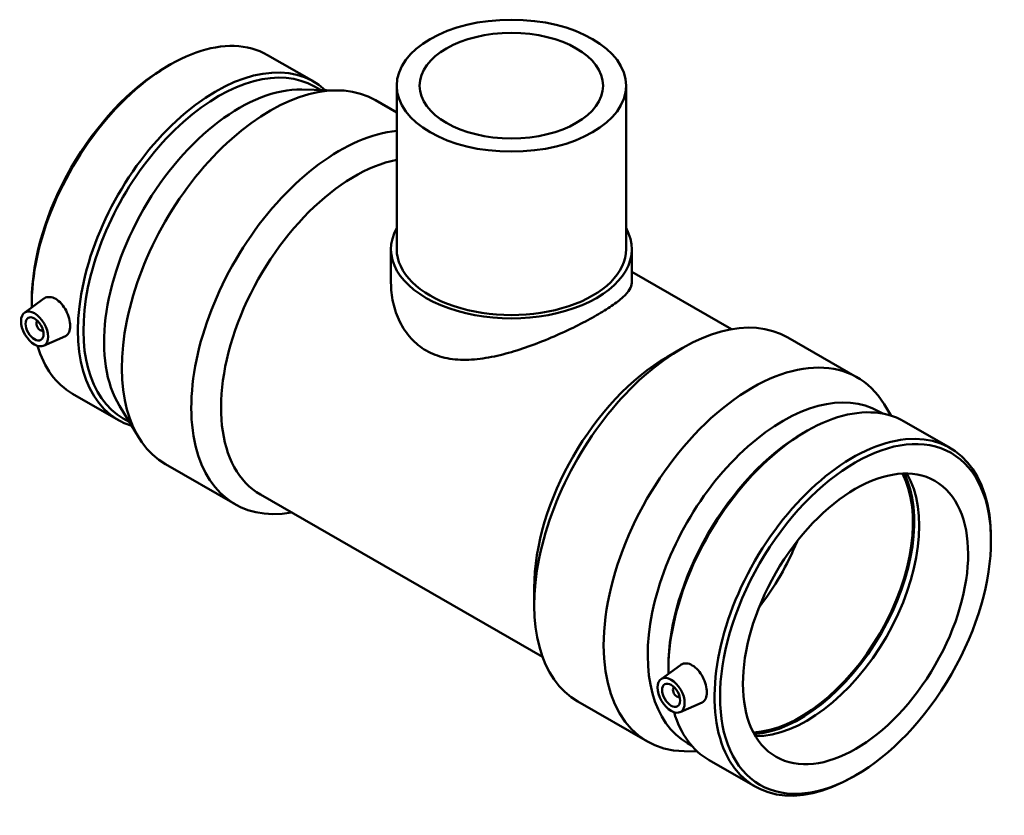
# Model space of a CAD drawing. Header units: millimetres. Extents: x -147 to 1342, y -198 to 1351.
# Tile 7 of 7: x 955 to 1342, y 712 to 1024. Entities that reach past the tile are written whole.
import ezdxf

# ---------------------------------------------------------------- set-up
doc = ezdxf.new("R2010")
doc.units = ezdxf.units.MM
doc.layers.add('Visible (ANSI)', color=7, linetype='Continuous', lineweight=50)

msp = doc.modelspace()

# ---------------------------------------------------------------- linework, layer by layer
at = {"layer": 'Visible (ANSI)'}
for p, q in [((1052.463, 1010.394), (1070.563, 999.971)), ((1012.884, 1005.884), (1013.965, 1006.511)), ((1070.882, 998.017), (1073.173, 996.697)), ((1103.147, 998.381), (1103.147, 934.204)), ((1193.147, 998.381), (1193.147, 934.204)), ((1065.879, 996.856), (1080.391, 996.541)), ((1094.777, 992.692), (1103.147, 987.872)), ((1100.897, 934.204), (1100.897, 920.966)), ((1195.397, 934.204), (1195.397, 920.966)), ((1195.397, 925.228), (1234.469, 902.728)), ((957.031, 909.214), (964.619, 914.74)), ((959.922, 913.913), (959.922, 912.664)), ((962.122, 905.816), (962.297, 905.916)), ((964.119, 902.349), (964.293, 902.45)), ((964.502, 896.24), (973.135, 900.048)), ((1256.602, 899.503), (1283.857, 883.807)), ((1209.395, 891.954), (1215.206, 895.327)), ((975.886, 877.417), (993.986, 866.994)), ((994.33, 872.609), (1001.887, 860.216)), ((1292.348, 870.483), (1293.893, 869.594)), ((1297.163, 868.776), (1294.407, 873.297)), ((995.837, 867.699), (998.128, 866.38)), ((1302.307, 866.519), (1320.407, 856.095)), ((1262.728, 862.008), (1263.809, 862.635)), ((1012.436, 849.705), (1039.692, 834.01)), ((1049.643, 837.8), (1160.363, 774.04)), ((1336.372, 819.599), (1336.372, 820.849)), ((1157.095, 801.135), (1157.095, 794.416)), ((1206.875, 765.338), (1214.463, 770.865)), ((1209.766, 770.038), (1209.766, 768.788)), ((1212.141, 762.04), (1211.967, 761.94)), ((1214.137, 758.574), (1213.963, 758.474)), ((1174.261, 756.516), (1201.517, 740.821)), ((1214.346, 752.364), (1222.979, 756.172)), ((1217.303, 740.165), (1218.848, 739.276)), ((1221.196, 736.857), (1215.902, 736.972)), ((1225.731, 733.541), (1243.831, 723.118)), ((1283.41, 727.629), (1282.329, 727.002))]:
    msp.add_line(p, q, dxfattribs=at)
for centre, major_axis, ratio in [((1148.147, 998.381), (-45, 0), 0.5758617), ((1148.147, 998.381), (-36, 0), 0.5758617), ((960.999, 902.861), (3.743, -6.499), 0.5780931), ((960.999, 902.861), (2.495, -4.333), 0.5780931), ((1283.204, 788.982), (-37.522, -65.159), 0.5780931), ((1283.204, 788.982), (-31.19, -54.161), 0.5780931), ((1210.844, 758.985), (3.743, -6.499), 0.5780931), ((1210.844, 758.985), (2.495, -4.333), 0.5780931)]:
    msp.add_ellipse(centre, major_axis=major_axis, ratio=ratio, dxfattribs=at)
for centre, major_axis, ratio, start_param, end_param in [((1014.174, 943.906), (38.288, 66.489), 0.5780931, 0, 2.3756651), ((1033.36, 932.858), (37.522, 65.159), 0.5780931, 0, 3.1415927), ((1013.089, 944.531), (-37.522, -65.159), 0.5780931, 3.9289245, 5.4958534), ((1032.275, 933.483), (38.288, 66.489), 0.5780931, 6.1569508, 9.5510125), ((1053.607, 921.198), (41.17, 71.493), 0.5780931, 0, 3.1415927), ((1041.468, 928.189), (37.522, 65.159), 0.5780931, 0.3064385, 2.8351542), ((1080.862, 905.503), (41.17, 71.493), 0.5780931, 0.3914999, 3.5926195), ((1086.696, 902.144), (-37.053, -64.344), 0.5780931, 3.6063505, 6.2831853), ((1148.147, 934.204), (47.25, 0), 0.5758617, 2.831748, 6.5930299), ((1148.147, 934.204), (-45, 0), 0.5758617, 0, 3.1415927), ((1215.432, 828.01), (41.17, 71.493), 0.5780931, 0, 3.1415927), ((963.121, 904.083), (0.998, -1.733), 0.5780931, 2.9593736, 6.4654043), ((965.242, 905.304), (-2.495, 4.333), 0.5780931, 1.0101133, 1.1664938), ((965.242, 905.304), (-2.495, 4.333), 0.5780931, 1.9750988, 2.1314794), ((1014.174, 943.906), (-38.288, -66.489), 0.5780931, 5.7821974, 6.2831853), ((1209.598, 831.369), (-37.053, -64.344), 0.5780931, 3.9289245, 5.4958534), ((1242.687, 812.314), (41.17, 71.493), 0.5780931, 5.9767468, 9.7312165), ((1254.826, 805.324), (37.522, 65.159), 0.5780931, 0, 3.1415927), ((1264.019, 800.03), (38.288, 66.489), 0.5780931, 0, 2.3756651), ((1262.934, 800.655), (-37.522, -65.159), 0.5780931, 3.9289245, 5.4958534), ((1282.119, 789.607), (38.288, 66.489), 0.5780931, 5.4958534, 10.2121098), ((1261.526, 801.466), (-31.19, -54.161), 0.5780931, 0.3535047, 2.788088), ((1261.526, 801.466), (-31.564, -54.811), 0.5780931, 0.3675202, 2.7740725), ((1264.019, 800.03), (-31.19, -54.161), 0.5780931, 0.311381, 2.8302116), ((1222.393, 824.001), (31.19, 54.161), 0.5780931, 4.4714021, 4.9533759), ((1212.965, 760.207), (0.998, -1.733), 0.5780931, 2.9593736, 6.4654043), ((1215.086, 761.428), (2.495, -4.333), 0.5780931, 4.1517059, 4.3080865), ((1215.086, 761.428), (2.495, -4.333), 0.5780931, 5.1166915, 5.273072), ((1264.019, 800.03), (-38.288, -66.489), 0.5780931, 5.7821974, 6.2831853)]:
    msp.add_ellipse(centre, major_axis=major_axis, ratio=ratio, start_param=start_param, end_param=end_param, dxfattribs=at)
for points, knots in [([(1195.397, 920.966), (1195.397, 920.146), (1195.129, 919.272), (1193.977, 917.394), (1193.092, 916.388), (1190.719, 914.24), (1189.226, 913.096), (1185.728, 910.709), (1183.723, 909.466), (1179.392, 906.972), (1176.959, 905.659), (1171.706, 903.007), (1168.886, 901.668), (1163.058, 899.092), (1160.045, 897.854), (1154.032, 895.606), (1151.031, 894.597), (1145.237, 892.909), (1142.228, 892.168), (1136.22, 891.094), (1133.221, 890.763), (1127.42, 890.685), (1124.612, 890.941), (1119.362, 892.139), (1116.92, 893.084), (1112.552, 895.6), (1110.545, 897.216), (1107.054, 901.052), (1105.57, 903.268), (1103.207, 908.048), (1102.325, 910.614), (1101.169, 915.812), (1100.897, 918.443), (1100.897, 920.966)], [3.706643, 3.706643, 3.706643, 3.706643, 4.625283, 4.625283, 5.5439231, 5.5439231, 6.4625631, 6.4625631, 7.3812031, 7.3812031, 8.2998431, 8.2998431, 9.2184832, 9.2184832, 10.1371232, 10.1371232, 11.0557632, 11.0557632, 11.982424, 11.982424, 12.9090847, 12.9090847, 13.8357455, 13.8357455, 14.7624062, 14.7624062, 15.689067, 15.689067, 16.6157277, 16.6157277, 17.5423885, 17.5423885, 18.4690493, 18.4690493, 18.4690493, 18.4690493]), ([(964.619, 914.74), (964.707, 914.805), (964.798, 914.864), (965.464, 915.256), (966.184, 915.432), (967.728, 915.331), (968.552, 915.053), (969.308, 914.618)], [4.43853632, 4.43853632, 4.43853632, 4.43853632, 4.49002233, 4.49002233, 4.81094528, 4.81094528, 5.13186823, 5.13186823, 5.13186823, 5.13186823]), ([(969.308, 914.618), (970.064, 914.182), (970.853, 913.532), (972.269, 911.927), (972.899, 910.975), (973.878, 909.075), (974.293, 908.001), (974.84, 905.898), (974.973, 904.87), (974.973, 903.123), (974.84, 902.287), (974.293, 900.96), (973.878, 900.468), (973.308, 900.131), (973.223, 900.088), (973.134, 900.049)], [0, 0, 0, 0, 0.320923, 0.320923, 0.6418459, 0.6418459, 0.9624065, 0.9624065, 1.2829671, 1.2829671, 1.6035276, 1.6035276, 1.9240882, 1.9240882, 1.9772197, 1.9772197, 1.9772197, 1.9772197]), ([(1214.463, 770.864), (1214.552, 770.929), (1214.642, 770.988), (1215.308, 771.38), (1216.028, 771.556), (1217.572, 771.455), (1218.396, 771.178), (1219.909, 770.306), (1220.697, 769.656), (1222.114, 768.052), (1222.743, 767.099), (1223.722, 765.199), (1224.138, 764.125), (1224.685, 762.022), (1224.817, 760.994), (1224.817, 759.247), (1224.685, 758.412), (1224.138, 757.084), (1223.722, 756.592), (1223.152, 756.255), (1223.067, 756.212), (1222.979, 756.173)], [1.8726022, 1.8726022, 1.8726022, 1.8726022, 1.9240882, 1.9240882, 2.2450112, 2.2450112, 2.5659341, 2.5659341, 2.8868571, 2.8868571, 3.20778, 3.20778, 3.5283406, 3.5283406, 3.8489012, 3.8489012, 4.1694617, 4.1694617, 4.4900223, 4.4900223, 4.5431538, 4.5431538, 4.5431538, 4.5431538])]:
    msp.add_open_spline(points, degree=3, knots=knots, dxfattribs=at)

doc.saveas('drawing.dxf')
